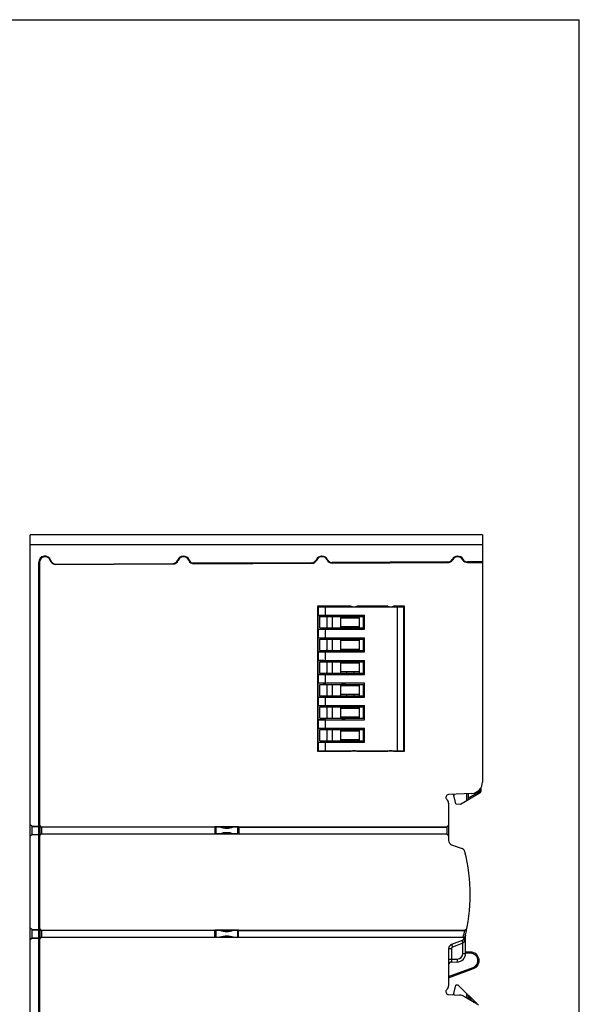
# Model space of a CAD drawing. Header units: inches. Extents: x 6710 to 7067, y -2722 to -2448.
# Tile 4 of 4: x 6968 to 7067, y -2622 to -2448. Entities that reach past the tile are written whole.
import ezdxf

# ---------------------------------------------------------------- set-up
doc = ezdxf.new("R2010")
doc.units = ezdxf.units.IN
doc.header["$LTSCALE"] = 5
doc.header["$MEASUREMENT"] = 0
doc.layers.get('0').update_dxf_attribs({"linetype": 'CONTINUOUS'})

msp = doc.modelspace()

# ---------------------------------------------------------------- linework, layer by layer
at = {"color": 7, "linetype": 'Continuous'}
for p, q in [((6709.859, -2448.185), (7066.559, -2448.185)), ((7066.559, -2722.305), (7066.559, -2448.185)), ((6969.443, -2639.346), (6969.443, -2539.346)), ((7049.443, -2539.346), (6969.443, -2539.346)), ((7049.443, -2539.346), (7049.443, -2583.134)), ((7049.443, -2541.146), (6969.443, -2541.146)), ((6970.943, -2634.446), (6970.943, -2544.246)), ((6971.043, -2544.246), (6971.043, -2590.751)), ((6973.615, -2544.543), (6994.954, -2544.431)), ((6973.955, -2544.641), (6994.68, -2544.533)), ((6977.293, -2544.624), (6977.293, -2544.524)), ((6982.293, -2544.498), (6982.293, -2544.598)), ((7019.234, -2544.304), (6998.134, -2544.415)), ((6998.409, -2544.513), (7019.234, -2544.404)), ((7006.293, -2544.472), (7006.293, -2544.372)), ((7011.293, -2544.346), (7011.293, -2544.446)), ((7043.298, -2544.178), (7022.853, -2544.285)), ((7022.854, -2544.385), (7043.298, -2544.278)), ((7035.293, -2544.32), (7035.293, -2544.22)), ((7040.293, -2544.194), (7040.293, -2544.294)), ((7046.543, -2544.161), (7046.543, -2544.218)), ((7049.443, -2544.146), (7046.788, -2544.16)), ((7046.789, -2544.26), (7049.443, -2544.246)), ((7047.943, -2544.246), (7047.943, -2544.154)), ((7048.143, -2544.246), (7048.143, -2544.153)), ((6971.043, -2551.546), (6970.943, -2551.546)), ((6971.043, -2551.846), (6970.943, -2551.846)), ((7020.243, -2551.996), (7020.243, -2577.696)), ((7026.193, -2551.996), (7020.243, -2551.996)), ((7020.243, -2552.096), (7035.443, -2552.096)), ((7020.443, -2553.596), (7020.443, -2552.096)), ((7021.643, -2553.596), (7021.643, -2552.096)), ((7024.643, -2552.096), (7024.643, -2551.996)), ((7032.693, -2551.996), (7027.193, -2551.996)), ((7035.643, -2551.996), (7033.693, -2551.996)), ((7034.343, -2552.096), (7034.343, -2577.596)), ((7035.443, -2551.996), (7035.443, -2577.696)), ((7035.643, -2577.696), (7035.643, -2551.996)), ((7020.243, -2553.596), (7028.543, -2553.596)), ((7020.243, -2553.646), (7021.343, -2553.646)), ((7020.343, -2576.046), (7020.343, -2553.646)), ((7020.643, -2555.846), (7020.643, -2553.846)), ((7020.643, -2553.846), (7028.543, -2553.846)), ((7021.343, -2553.646), (7021.343, -2553.846)), ((7021.758, -2553.846), (7021.343, -2553.646)), ((7021.97, -2555.846), (7021.97, -2553.846)), ((7022.831, -2553.846), (7022.831, -2555.846)), ((7024.381, -2555.846), (7024.381, -2553.846)), ((7024.381, -2554.046), (7027.627, -2554.046)), ((7024.477, -2553.846), (7024.577, -2553.746)), ((7024.577, -2553.746), (7025.055, -2553.746)), ((7024.643, -2553.746), (7024.643, -2553.596)), ((7024.716, -2553.746), (7024.716, -2553.846)), ((7025.055, -2553.746), (7025.055, -2553.846)), ((7025.075, -2553.846), (7025.075, -2553.596)), ((7025.387, -2553.846), (7025.387, -2554.046)), ((7026.752, -2554.046), (7026.752, -2553.846)), ((7027.627, -2553.846), (7027.627, -2555.846)), ((7028.402, -2555.846), (7028.402, -2553.846)), ((7028.543, -2556.096), (7028.543, -2553.596)), ((7020.343, -2556.046), (7021.343, -2556.046)), ((7020.443, -2557.596), (7020.443, -2556.096)), ((7020.443, -2556.096), (7028.543, -2556.096)), ((7020.643, -2555.846), (7028.543, -2555.846)), ((7021.758, -2555.846), (7021.343, -2556.046)), ((7021.343, -2555.846), (7021.343, -2556.046)), ((7021.643, -2557.596), (7021.643, -2556.096)), ((7027.627, -2555.646), (7024.381, -2555.646)), ((7024.577, -2555.946), (7024.477, -2555.846)), ((7024.577, -2555.946), (7025.055, -2555.946)), ((7024.643, -2556.096), (7024.643, -2555.946)), ((7024.716, -2555.846), (7024.716, -2555.946)), ((7025.055, -2555.846), (7025.055, -2555.946)), ((7025.075, -2556.096), (7025.075, -2555.846)), ((7025.387, -2555.646), (7025.387, -2555.846)), ((7026.752, -2555.846), (7026.752, -2555.646)), ((6971.043, -2557.846), (6970.943, -2557.846)), ((6971.043, -2558.146), (6970.943, -2558.146)), ((7021.343, -2557.646), (7020.343, -2557.646)), ((7020.443, -2557.596), (7028.543, -2557.596)), ((7020.643, -2559.846), (7020.643, -2557.846)), ((7020.643, -2557.846), (7028.543, -2557.846)), ((7021.343, -2557.646), (7021.343, -2557.846)), ((7021.758, -2557.846), (7021.343, -2557.646)), ((7021.97, -2559.846), (7021.97, -2557.846)), ((7022.831, -2557.846), (7022.831, -2559.846)), ((7024.381, -2559.846), (7024.381, -2557.846)), ((7024.381, -2558.046), (7027.627, -2558.046)), ((7024.477, -2557.846), (7024.577, -2557.746)), ((7024.577, -2557.746), (7025.055, -2557.746)), ((7024.643, -2557.746), (7024.643, -2557.596)), ((7024.716, -2557.746), (7024.716, -2557.846)), ((7025.055, -2557.746), (7025.055, -2557.846)), ((7025.075, -2557.846), (7025.075, -2557.596)), ((7025.387, -2557.846), (7025.387, -2558.046)), ((7026.752, -2558.046), (7026.752, -2557.846)), ((7027.627, -2557.846), (7027.627, -2559.846)), ((7028.402, -2559.846), (7028.402, -2557.846)), ((7028.543, -2560.096), (7028.543, -2557.596)), ((7020.343, -2560.046), (7021.343, -2560.046)), ((7020.443, -2561.596), (7020.443, -2560.096)), ((7020.443, -2560.096), (7028.543, -2560.096)), ((7020.643, -2559.846), (7028.543, -2559.846)), ((7021.758, -2559.846), (7021.343, -2560.046)), ((7021.343, -2559.846), (7021.343, -2560.046)), ((7021.643, -2561.596), (7021.643, -2560.096)), ((7027.627, -2559.646), (7024.381, -2559.646)), ((7024.577, -2559.946), (7024.477, -2559.846)), ((7024.577, -2559.946), (7025.055, -2559.946)), ((7024.643, -2560.096), (7024.643, -2559.946)), ((7024.716, -2559.846), (7024.716, -2559.946)), ((7025.055, -2559.846), (7025.055, -2559.946)), ((7025.075, -2560.096), (7025.075, -2559.846)), ((7025.387, -2559.646), (7025.387, -2559.846)), ((7026.752, -2559.846), (7026.752, -2559.646)), ((7021.343, -2561.646), (7020.343, -2561.646)), ((7020.443, -2561.596), (7028.543, -2561.596)), ((7020.643, -2563.846), (7020.643, -2561.846)), ((7020.643, -2561.846), (7028.543, -2561.846)), ((7021.343, -2561.646), (7021.343, -2561.846)), ((7021.758, -2561.846), (7021.343, -2561.646)), ((7021.97, -2563.846), (7021.97, -2561.846)), ((7022.831, -2561.846), (7022.831, -2563.846)), ((7024.381, -2563.846), (7024.381, -2561.846)), ((7024.381, -2562.046), (7027.627, -2562.046)), ((7024.477, -2561.846), (7024.577, -2561.746)), ((7024.577, -2561.746), (7025.055, -2561.746)), ((7024.643, -2561.746), (7024.643, -2561.596)), ((7024.716, -2561.746), (7024.716, -2561.846)), ((7025.055, -2561.746), (7025.055, -2561.846)), ((7025.075, -2561.846), (7025.075, -2561.596)), ((7025.387, -2561.846), (7025.387, -2562.046)), ((7026.752, -2562.046), (7026.752, -2561.846)), ((7027.627, -2561.846), (7027.627, -2563.846)), ((7028.402, -2563.846), (7028.402, -2561.846)), ((7028.543, -2564.096), (7028.543, -2561.596)), ((7027.627, -2563.646), (7024.381, -2563.646)), ((7025.387, -2563.646), (7025.387, -2563.846)), ((7026.752, -2563.846), (7026.752, -2563.646)), ((7020.343, -2564.046), (7021.343, -2564.046)), ((7020.443, -2565.596), (7020.443, -2564.096)), ((7020.443, -2564.096), (7028.543, -2564.096)), ((7020.643, -2563.846), (7028.543, -2563.846)), ((7021.758, -2563.846), (7021.343, -2564.046)), ((7021.343, -2563.846), (7021.343, -2564.046)), ((7021.643, -2565.596), (7021.643, -2564.096)), ((7024.577, -2563.946), (7024.477, -2563.846)), ((7024.577, -2563.946), (7025.055, -2563.946)), ((7024.643, -2564.096), (7024.643, -2563.946)), ((7024.716, -2563.846), (7024.716, -2563.946)), ((7025.055, -2563.846), (7025.055, -2563.946)), ((7025.075, -2564.096), (7025.075, -2563.846)), ((6970.943, -2565.846), (6971.043, -2565.846)), ((7021.343, -2565.646), (7020.343, -2565.646)), ((7020.443, -2565.596), (7028.543, -2565.596)), ((7020.643, -2567.846), (7020.643, -2565.846)), ((7020.643, -2565.846), (7028.543, -2565.846)), ((7021.343, -2565.846), (7021.343, -2565.646)), ((7021.343, -2565.646), (7021.758, -2565.846)), ((7021.97, -2567.846), (7021.97, -2565.846)), ((7022.831, -2565.846), (7022.831, -2567.846)), ((7024.381, -2567.846), (7024.381, -2565.846)), ((7024.381, -2566.046), (7027.627, -2566.046)), ((7024.477, -2565.846), (7024.577, -2565.746)), ((7024.577, -2565.746), (7025.055, -2565.746)), ((7024.643, -2565.746), (7024.643, -2565.596)), ((7024.716, -2565.746), (7024.716, -2565.846)), ((7025.055, -2565.746), (7025.055, -2565.846)), ((7025.075, -2565.846), (7025.075, -2565.596)), ((7025.387, -2565.846), (7025.387, -2566.046)), ((7026.752, -2566.046), (7026.752, -2565.846)), ((7027.627, -2565.846), (7027.627, -2567.846)), ((7028.402, -2567.846), (7028.402, -2565.846)), ((7028.543, -2568.096), (7028.543, -2565.596)), ((6970.943, -2568.846), (6971.043, -2568.846)), ((7020.343, -2568.046), (7021.343, -2568.046)), ((7020.443, -2569.596), (7020.443, -2568.096)), ((7020.443, -2568.096), (7028.543, -2568.096)), ((7020.643, -2567.846), (7028.543, -2567.846)), ((7021.343, -2568.046), (7021.758, -2567.846)), ((7021.343, -2568.046), (7021.343, -2567.846)), ((7021.643, -2569.596), (7021.643, -2568.096)), ((7027.627, -2567.646), (7024.381, -2567.646)), ((7024.577, -2567.946), (7024.477, -2567.846)), ((7024.577, -2567.946), (7025.055, -2567.946)), ((7024.643, -2568.096), (7024.643, -2567.946)), ((7024.716, -2567.846), (7024.716, -2567.946)), ((7025.055, -2567.846), (7025.055, -2567.946)), ((7025.075, -2568.096), (7025.075, -2567.846)), ((7025.387, -2567.646), (7025.387, -2567.846)), ((7026.752, -2567.846), (7026.752, -2567.646)), ((6970.943, -2569.546), (6971.043, -2569.546)), ((7021.343, -2569.646), (7020.343, -2569.646)), ((7020.443, -2569.596), (7028.543, -2569.596)), ((7020.643, -2571.846), (7020.643, -2569.846)), ((7020.643, -2569.846), (7028.543, -2569.846)), ((7021.343, -2569.846), (7021.343, -2569.646)), ((7021.343, -2569.646), (7021.758, -2569.846)), ((7021.97, -2571.846), (7021.97, -2569.846)), ((7022.831, -2569.846), (7022.831, -2571.846)), ((7024.381, -2571.846), (7024.381, -2569.846)), ((7024.381, -2570.046), (7027.627, -2570.046)), ((7024.477, -2569.846), (7024.577, -2569.746)), ((7024.577, -2569.746), (7025.055, -2569.746)), ((7024.643, -2569.746), (7024.643, -2569.596)), ((7024.716, -2569.746), (7024.716, -2569.846)), ((7025.055, -2569.746), (7025.055, -2569.846)), ((7025.075, -2569.846), (7025.075, -2569.596)), ((7025.387, -2569.846), (7025.387, -2570.046)), ((7026.752, -2570.046), (7026.752, -2569.846)), ((7027.627, -2569.846), (7027.627, -2571.846)), ((7028.402, -2571.846), (7028.402, -2569.846)), ((7028.543, -2572.096), (7028.543, -2569.596)), ((6970.943, -2570.996), (6971.043, -2570.996)), ((6970.943, -2571.696), (6971.043, -2571.696)), ((7020.343, -2572.046), (7021.343, -2572.046)), ((7020.443, -2573.596), (7020.443, -2572.096)), ((7020.443, -2572.096), (7028.543, -2572.096)), ((7020.643, -2571.846), (7028.543, -2571.846)), ((7021.343, -2572.046), (7021.758, -2571.846)), ((7021.343, -2572.046), (7021.343, -2571.846)), ((7021.643, -2573.596), (7021.643, -2572.096)), ((7027.627, -2571.646), (7024.381, -2571.646)), ((7024.577, -2571.946), (7024.477, -2571.846)), ((7024.577, -2571.946), (7025.055, -2571.946)), ((7024.643, -2572.096), (7024.643, -2571.946)), ((7024.716, -2571.846), (7024.716, -2571.946)), ((7025.055, -2571.846), (7025.055, -2571.946)), ((7025.075, -2572.096), (7025.075, -2571.846)), ((7025.387, -2571.646), (7025.387, -2571.846)), ((7026.752, -2571.846), (7026.752, -2571.646)), ((6970.943, -2573.146), (6971.043, -2573.146)), ((6971.043, -2573.846), (6970.943, -2573.846)), ((7021.343, -2573.646), (7020.343, -2573.646)), ((7020.443, -2573.596), (7028.543, -2573.596)), ((7020.643, -2575.846), (7020.643, -2573.846)), ((7020.643, -2573.846), (7028.543, -2573.846)), ((7021.343, -2573.846), (7021.343, -2573.646)), ((7021.343, -2573.646), (7021.758, -2573.846)), ((7021.97, -2575.846), (7021.97, -2573.846)), ((7022.831, -2573.846), (7022.831, -2575.846)), ((7024.381, -2575.846), (7024.381, -2573.846)), ((7024.381, -2574.046), (7027.627, -2574.046)), ((7024.477, -2573.846), (7024.577, -2573.746)), ((7024.577, -2573.746), (7025.055, -2573.746)), ((7024.643, -2573.746), (7024.643, -2573.596)), ((7024.716, -2573.746), (7024.716, -2573.846)), ((7025.055, -2573.746), (7025.055, -2573.846)), ((7025.075, -2573.846), (7025.075, -2573.596)), ((7025.387, -2573.846), (7025.387, -2574.046)), ((7026.752, -2574.046), (7026.752, -2573.846)), ((7027.627, -2573.846), (7027.627, -2575.846)), ((7028.402, -2575.846), (7028.402, -2573.846)), ((7028.543, -2576.096), (7028.543, -2573.596)), ((7020.643, -2575.846), (7028.543, -2575.846)), ((7021.343, -2576.046), (7021.758, -2575.846)), ((7021.343, -2576.046), (7021.343, -2575.846)), ((7027.627, -2575.646), (7024.381, -2575.646)), ((7024.577, -2575.946), (7024.477, -2575.846)), ((7024.577, -2575.946), (7025.055, -2575.946)), ((7024.643, -2576.096), (7024.643, -2575.946)), ((7024.716, -2575.846), (7024.716, -2575.946)), ((7025.055, -2575.846), (7025.055, -2575.946)), ((7025.075, -2576.096), (7025.075, -2575.846)), ((7025.387, -2575.646), (7025.387, -2575.846)), ((7026.752, -2575.846), (7026.752, -2575.646)), ((6971.043, -2576.846), (6970.943, -2576.846)), ((7020.243, -2576.046), (7021.343, -2576.046)), ((7020.243, -2576.096), (7028.543, -2576.096)), ((7020.243, -2577.596), (7035.443, -2577.596)), ((7020.243, -2577.696), (7026.193, -2577.696)), ((7020.443, -2577.596), (7020.443, -2576.096)), ((7021.643, -2577.596), (7021.643, -2576.096)), ((7024.643, -2577.696), (7024.643, -2577.596)), ((7027.193, -2577.696), (7032.693, -2577.696)), ((7033.693, -2577.696), (7035.643, -2577.696)), ((6971.043, -2583.546), (6970.943, -2583.546)), ((7048.947, -2584.819), (7048.947, -2584.451)), ((7049.143, -2584.182), (7049.143, -2584.819)), ((7047.548, -2585.131), (7043.444, -2585.346)), ((7044.744, -2587.009), (7044.287, -2585.302)), ((7044.336, -2585.299), (7044.336, -2585.487)), ((7045.526, -2587.023), (7049.043, -2584.992)), ((7046.686, -2586.353), (7046.686, -2585.176)), ((7048.947, -2584.819), (7046.893, -2586.004)), ((7046.893, -2585.165), (7046.893, -2586.233)), ((7048.947, -2584.819), (7049.143, -2584.819)), ((7049.043, -2584.992), (7048.947, -2584.819)), ((7043.443, -2586.86), (7043.443, -2593.476)), ((7044.744, -2587.009), (7045.526, -2587.023)), ((6970.943, -2589.176), (6971.043, -2589.176)), ((6970.943, -2589.557), (6971.043, -2589.557)), ((6969.443, -2590.651), (6969.743, -2590.951)), ((6969.743, -2590.998), (6969.443, -2590.703)), ((6969.743, -2592.442), (6969.743, -2590.951)), ((6969.743, -2590.951), (6970.943, -2590.951)), ((6969.743, -2590.998), (6970.943, -2590.998)), ((6971.043, -2590.751), (6971.343, -2591.051)), ((6971.043, -2590.774), (6971.193, -2590.927)), ((6971.193, -2592.465), (6971.193, -2590.927)), ((6971.193, -2590.927), (6971.343, -2591.077)), ((6971.343, -2591.077), (6971.343, -2591.051)), ((6971.343, -2591.051), (7043.143, -2591.051)), ((6971.343, -2591.077), (6971.493, -2591.077)), ((6971.493, -2592.315), (6971.493, -2591.077)), ((7002.062, -2591.096), (6971.493, -2591.096)), ((7002.062, -2591.096), (7002.093, -2591.065)), ((7002.062, -2591.096), (7002.062, -2592.296)), ((7006.293, -2591.065), (7002.093, -2591.065)), ((7002.243, -2592.096), (7002.243, -2591.214)), ((7002.293, -2592.328), (7002.293, -2591.065)), ((7006.093, -2591.065), (7006.093, -2592.328)), ((7006.093, -2591.096), (7043.143, -2591.096)), ((7006.243, -2591.096), (7006.243, -2592.096)), ((7006.325, -2591.096), (7006.293, -2591.065)), ((7006.325, -2591.096), (7006.325, -2592.296)), ((7043.143, -2591.051), (7043.443, -2590.751)), ((7043.143, -2591.096), (7043.443, -2590.801)), ((7043.143, -2591.051), (7043.143, -2592.342)), ((6969.743, -2592.394), (6969.443, -2592.689)), ((6969.743, -2592.442), (6969.443, -2592.742)), ((6969.743, -2592.394), (6970.943, -2592.394)), ((6969.743, -2592.442), (6970.943, -2592.442)), ((6971.343, -2592.342), (6971.043, -2592.642)), ((6971.193, -2592.465), (6971.043, -2592.618)), ((6971.043, -2592.642), (6971.043, -2609.051)), ((6971.343, -2592.315), (6971.193, -2592.465)), ((6971.343, -2592.342), (6971.343, -2592.315)), ((6971.343, -2592.315), (6971.493, -2592.315)), ((7043.143, -2592.342), (6971.343, -2592.342)), ((6971.493, -2592.296), (7002.062, -2592.296)), ((7002.062, -2592.296), (7002.093, -2592.328)), ((7006.293, -2592.328), (7002.093, -2592.328)), ((7002.243, -2592.096), (7002.196, -2592.143)), ((7002.293, -2592.096), (7002.243, -2592.096)), ((7006.243, -2592.096), (7006.093, -2592.096)), ((7006.243, -2592.096), (7006.325, -2592.178)), ((7006.325, -2592.296), (7006.293, -2592.328)), ((7006.325, -2592.296), (7043.143, -2592.296)), ((7043.143, -2592.296), (7043.443, -2592.591)), ((7043.443, -2592.642), (7043.143, -2592.342)), ((6971.043, -2594.176), (6970.943, -2594.176)), ((7043.97, -2594.228), (7045.821, -2594.901)), ((6970.943, -2598.846), (6971.043, -2598.846)), ((6970.943, -2601.846), (6971.043, -2601.846)), ((6970.943, -2602.546), (6971.043, -2602.546)), ((6970.943, -2603.996), (6971.043, -2603.996)), ((6970.943, -2604.696), (6971.043, -2604.696)), ((6970.943, -2606.146), (6971.043, -2606.146)), ((6971.043, -2606.846), (6970.943, -2606.846)), ((6969.443, -2608.951), (6969.743, -2609.251)), ((6969.743, -2609.298), (6969.443, -2609.003)), ((6971.043, -2609.051), (6971.343, -2609.351)), ((6971.043, -2609.074), (6971.193, -2609.227)), ((7046.312, -2609.351), (7046.669, -2609.056)), ((6969.743, -2610.694), (6969.443, -2610.989)), ((6969.743, -2610.742), (6969.443, -2611.042)), ((6969.743, -2610.742), (6969.743, -2609.251)), ((6969.743, -2609.251), (6970.943, -2609.251)), ((6969.743, -2609.298), (6970.943, -2609.298)), ((6969.743, -2610.694), (6970.943, -2610.694)), ((6969.743, -2610.742), (6970.943, -2610.742)), ((6971.343, -2610.642), (6971.043, -2610.942)), ((6971.193, -2610.765), (6971.043, -2610.918)), ((6971.193, -2609.227), (6971.343, -2609.377)), ((6971.193, -2610.765), (6971.193, -2609.227)), ((6971.343, -2610.615), (6971.193, -2610.765)), ((6971.343, -2609.377), (6971.343, -2609.351)), ((6971.343, -2609.351), (7046.312, -2609.351)), ((6971.343, -2609.377), (6971.493, -2609.377)), ((6971.343, -2610.642), (6971.343, -2610.615)), ((6971.343, -2610.615), (6971.493, -2610.615)), ((7046.077, -2610.642), (6971.343, -2610.642)), ((6971.493, -2610.615), (6971.493, -2609.377)), ((7002.093, -2609.396), (6971.493, -2609.396)), ((6971.493, -2610.596), (7002.093, -2610.596)), ((7006.293, -2609.365), (7002.093, -2609.365)), ((7002.093, -2610.628), (7002.093, -2609.365)), ((7006.293, -2610.628), (7002.093, -2610.628)), ((7002.243, -2610.396), (7002.196, -2610.443)), ((7002.243, -2610.396), (7002.243, -2609.514)), ((7002.293, -2610.396), (7002.243, -2610.396)), ((7002.293, -2610.628), (7002.293, -2609.365)), ((7006.093, -2609.365), (7006.093, -2610.628)), ((7006.093, -2609.396), (7046.303, -2609.396)), ((7006.243, -2610.396), (7006.093, -2610.396)), ((7006.243, -2609.396), (7006.243, -2610.396)), ((7006.243, -2610.396), (7006.293, -2610.446)), ((7006.293, -2610.628), (7006.293, -2609.365)), ((7006.293, -2610.596), (7046.022, -2610.596)), ((7046.087, -2610.595), (7046.022, -2610.596)), ((7046.324, -2610.63), (7046.033, -2610.558)), ((7046.209, -2610.89), (7046.077, -2610.642)), ((7046.312, -2609.351), (7046.303, -2609.396)), ((7046.377, -2610.75), (7046.343, -2610.951)), ((7046.389, -2610.651), (7046.377, -2610.75)), ((7046.443, -2610.185), (7046.425, -2610.341)), ((7046.443, -2613.472), (7046.443, -2610.185)), ((6971.043, -2610.942), (6971.043, -2634.446)), ((7043.443, -2612.617), (7043.935, -2612.617)), ((7043.443, -2612.617), (7043.443, -2619.232)), ((7043.935, -2612.617), (7043.935, -2614.49)), ((7045.821, -2611.191), (7043.97, -2611.865)), ((7045.952, -2611.672), (7044.132, -2612.335)), ((7045.79, -2611.202), (7045.8, -2611.239)), ((7045.8, -2611.239), (7045.888, -2611.493)), ((7045.968, -2611.661), (7045.952, -2611.672)), ((7045.952, -2613.472), (7045.952, -2611.672)), ((6971.043, -2612.846), (6970.943, -2612.846)), ((7045.952, -2613.472), (7046.443, -2613.472)), ((7047.343, -2613.246), (7046.443, -2613.246)), ((7047.343, -2613.446), (7046.443, -2613.446)), ((7047.343, -2613.246), (7047.343, -2613.446)), ((7043.443, -2614.49), (7043.935, -2614.49)), ((7043.443, -2617.549), (7047.788, -2615.968)), ((7043.935, -2614.49), (7044.969, -2614.472)), ((7043.935, -2614.99), (7044.969, -2614.972)), ((7047.856, -2616.156), (7047.788, -2615.968)), ((7043.443, -2617.762), (7047.856, -2616.156)), ((7044.287, -2620.79), (7044.745, -2619.08)), ((7045.143, -2619.08), (7044.745, -2619.08)), ((7048.704, -2622.64), (7045.143, -2619.08)), ((7043.444, -2620.746), (7045.34, -2620.846)), ((7044.336, -2620.606), (7044.336, -2620.793)), ((7048.482, -2622.476), (7046.274, -2621.134)), ((7046.686, -2621.384), (7046.686, -2620.623)), ((7046.893, -2620.83), (7046.893, -2621.51)), ((7046.893, -2621.109), (7047.917, -2622.133))]:
    msp.add_line(p, q, dxfattribs=at)
for centre, radius, start, end in [((6972.043, -2544.246), 1.1, 17.59956, 180), ((6972.043, -2544.246), 1.05, 7.79283, 195.4228), ((6972.043, -2544.246), 1, 17.5996, 180), ((6973.95, -2543.641), 1, 197.5996, 270.3), ((6973.95, -2543.641), 0.9, 197.59956, 270.3), ((6972.043, -2544.246), 1.6, 348.10629, 349.30107), ((6994.675, -2543.533), 0.9, 270.3, 339.10716), ((6994.675, -2543.533), 1, 270.3, 339.10712), ((6996.543, -2544.246), 1.6, 186.65076, 188.80553), ((6996.543, -2544.246), 1.05, 10.00051, 169.99818), ((6996.543, -2544.246), 1.1, 21.49284, 159.10716), ((6996.543, -2544.246), 1, 21.49288, 159.10712), ((6998.404, -2543.513), 1, 201.49288, 270.3), ((6998.404, -2543.513), 0.9, 201.49284, 270.3), ((6996.543, -2544.246), 1.6, 351.79444, 353.94924), ((7019.229, -2543.404), 0.9, 270.3, 335.10827), ((7019.229, -2543.404), 1, 270.3, 335.10823), ((7021.043, -2544.246), 1.6, 182.04431, 184.60072), ((7021.043, -2544.246), 1.05, 16.45336, 164.31791), ((7021.043, -2544.246), 1.1, 25.49173, 155.10827), ((7021.043, -2544.246), 1, 25.49177, 155.10823), ((7022.849, -2543.385), 1, 205.49177, 270.3), ((7022.849, -2543.385), 0.9, 205.49173, 270.3), ((7021.043, -2544.246), 1.6, 355.99927, 358.55569), ((7043.293, -2543.278), 0.9, 270.3, 331.05926), ((7043.293, -2543.278), 1, 270.3, 331.05922), ((7045.043, -2544.246), 1.6, 177.324, 180.24964), ((7045.043, -2544.246), 1.05, 21.76121, 158.79392), ((7045.043, -2544.246), 1.1, 29.54074, 151.05926), ((7045.043, -2544.246), 1, 29.54078, 151.05922), ((7046.783, -2543.26), 1, 209.54078, 270.3), ((7046.783, -2543.26), 0.9, 209.54074, 270.3), ((6972.043, -2544.246), 1.6, 226.56746, 231.04146), ((7026.693, -2550.796), 1.3, 247.38014, 292.61986), ((7033.193, -2550.796), 1.3, 247.38014, 292.61986), ((7026.693, -2578.896), 1.3, 67.38014, 112.61986), ((7033.193, -2578.896), 1.3, 67.38014, 112.61986), ((7047.443, -2583.134), 2, 273, 0), ((7043.456, -2585.846), 0.5, 93, 231.28433), ((7042.643, -2586.86), 0.8, 0, 51.28433), ((7048.943, -2584.819), 0.2, 300, 0), ((7002.593, -2591.696), 0.6, 120, 153.09079), ((7004.193, -2587.988), 3.308, 248.85852, 291.14148), ((7002.593, -2591.696), 0.6, 206.90917, 240), ((7004.193, -2595.404), 3.308, 68.85852, 111.14148), ((7044.243, -2593.476), 0.8, 180, 250), ((7045.547, -2595.653), 0.8, 13.81998, 70), ((7015.493, -2603.046), 31.75, 346.18002, 13.81998), ((7002.593, -2609.996), 0.6, 120, 146.48314), ((7002.593, -2609.996), 0.6, 213.5167, 240), ((7004.193, -2606.288), 3.308, 248.85852, 291.14148), ((7004.193, -2613.704), 3.308, 68.85852, 111.14148), ((7045.547, -2610.439), 0.8, 290, 346.18002), ((7045.547, -2610.439), 0.5, 341.71018, 346.18002), ((7015.493, -2603.046), 31.45, 346.18002, 348.35164), ((7045.235, -2610.437), 0.867, 346.33979, 349.47894), ((7082.099, -2589.859), 41.555, 209.93457, 210.14111), ((7084.456, -2588.489), 44.282, 210.14263, 210.32826), ((7046.588, -2610.535), 0.301, 222.52931, 225.41932), ((6985.76, -2603.296), 61.073, 353.08389, 353.37614), ((7044.243, -2612.617), 0.8, 110, 180), ((7044.235, -2612.617), 0.3, 110, 180), ((7072.379, -2602.053), 28.123, 199.61401, 200.00196), ((7055.394, -2608.234), 10.03, 198.89989, 199.97827), ((7044.415, -2610.541), 1.971, 342.33785, 348.00412), ((7044.943, -2613.472), 1.5, 271, 0), ((7044.952, -2613.472), 1, 271.00078, 359.99922), ((7047.343, -2614.746), 1.5, 290, 90), ((7047.343, -2614.746), 1.3, 290, 90), ((7043.943, -2615.49), 0.5, 91, 180), ((7042.643, -2619.232), 0.8, 308.71567, 0), ((7043.456, -2620.246), 0.5, 128.71567, 267), ((7045.235, -2622.843), 2, 58.70193, 87)]:
    msp.add_arc(centre, radius, start, end, dxfattribs=at)
for points, knots in [([(7046.296, -2609.396), (7046.356, -2609.347), (7046.481, -2609.256), (7046.599, -2609.156), (7046.659, -2609.107)], [0, 0, 0, 0, 0.4981738, 1, 1, 1, 1]), ([(7043.97, -2611.865), (7043.967, -2611.866), (7043.977, -2611.883), (7043.979, -2611.905), (7043.997, -2611.951), (7044.015, -2612.007), (7044.04, -2612.078), (7044.079, -2612.188), (7044.11, -2612.275), (7044.132, -2612.335)], [0, 0, 0, 0, 0.0194967, 0.0763189, 0.1686919, 0.2928206, 0.4441493, 0.617033, 1, 1, 1, 1]), ([(7045.821, -2611.191), (7045.819, -2611.192), (7045.82, -2611.202), (7045.822, -2611.215), (7045.829, -2611.242), (7045.843, -2611.292), (7045.868, -2611.374), (7045.891, -2611.444), (7045.905, -2611.483)], [0, 0, 0, 0, 0.0205724, 0.0734292, 0.159129, 0.2762415, 0.593732, 1, 1, 1, 1]), ([(7046.293, -2611.139), (7046.277, -2611.188), (7046.207, -2611.38), (7046.093, -2611.569), (7045.968, -2611.661)], [0, 0, 0, 0, 0.2483571, 1, 1, 1, 1]), ([(7043.935, -2614.49), (7043.933, -2614.554), (7043.932, -2614.646), (7043.931, -2614.764), (7043.931, -2614.839), (7043.932, -2614.899), (7043.93, -2614.949), (7043.936, -2614.97), (7043.931, -2614.99), (7043.935, -2614.99)], [0, 0, 0, 0, 0.382644, 0.5554307, 0.7068873, 0.8312517, 0.9236693, 0.9805615, 1, 1, 1, 1]), ([(7044.969, -2614.472), (7044.971, -2614.536), (7044.972, -2614.628), (7044.973, -2614.746), (7044.973, -2614.821), (7044.972, -2614.881), (7044.974, -2614.931), (7044.968, -2614.952), (7044.973, -2614.972), (7044.969, -2614.972)], [0, 0, 0, 0, 0.3825193, 0.5553968, 0.7068008, 0.8310431, 0.9235314, 0.9804417, 1, 1, 1, 1])]:
    msp.add_open_spline(points, degree=3, knots=knots, dxfattribs=at)

doc.saveas('drawing.dxf')
